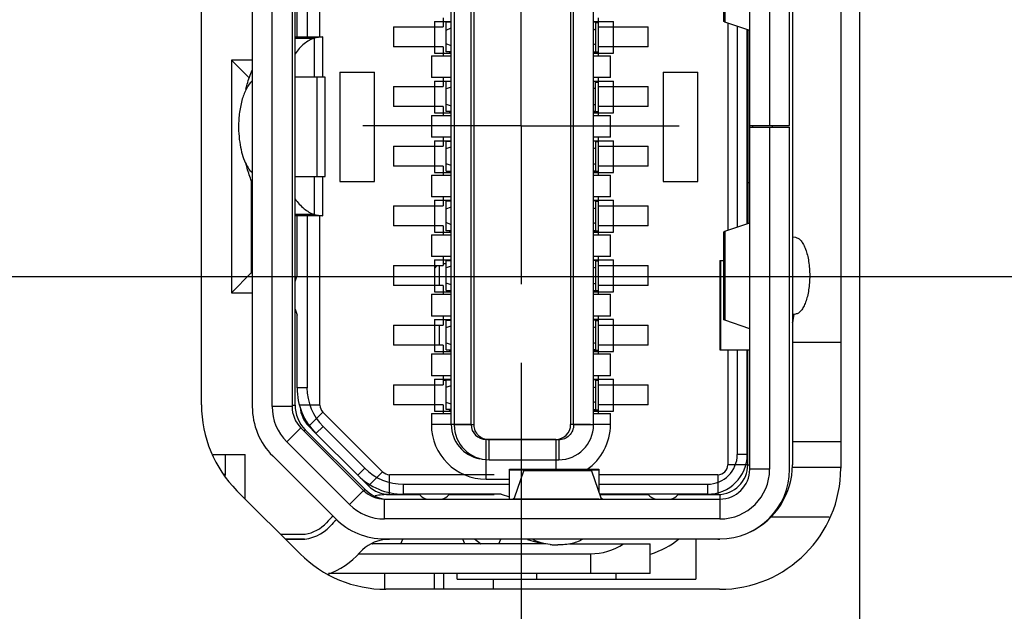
# Model space of a CAD drawing. Header units: inches. Extents: x 0 to 34, y 0 to 22.
# Tile 8 of 36: x 11.245 to 12.024, y 8.731 to 9.2. Entities that reach past the tile are written whole.
import ezdxf

# ---------------------------------------------------------------- set-up
doc = ezdxf.new("R2010")
doc.units = ezdxf.units.IN
doc.header["$LTSCALE"] = 1.87
doc.header["$MEASUREMENT"] = 0
doc.linetypes.add('CENTER', pattern=[0.6, 0.375, -0.075, 0.075, -0.075])
doc.layers.get('0').update_dxf_attribs({"linetype": 'CONTINUOUS'})
doc.layers.add('02___PRT_ALL_AXES', color=7, linetype='CONTINUOUS')
doc.layers.add('DIMENSIONS', color=7, linetype='CONTINUOUS')
doc.styles.get("Standard").update_dxf_attribs({"font": 'txt', "width": 0.8})
doc.dimstyles.new('DIMSTYLE_1', dxfattribs={"dimtxt": 0.125, "dimasz": 0.18, "dimexe": 0.125, "dimexo": 0.0625, "dimgap": 0.03125, "dimtad": 0, "dimtih": 1, "dimtoh": 1, "dimlfac": 0.5, "dimzin": 4, "dimdsep": 46, "dimtxsty": 'STANDARD', "dimblk": '_FILLED', "dimblk1": '_FILLED', "dimblk2": '_FILLED', "dimcen": 0.09, "dimazin": 1, "dimtp": 0.001, "dimtm": 0.001, "dimtfac": 1, "dimtofl": 0, "dimtmove": 0, "dimatfit": 3, "dimldrblk": '_FILLED', "dimfxl": 1, "dimtolj": 1, "dimtzin": 4, "dimarcsym": 0})

# ---------------------------------------------------------------- blocks, each defined once
blk = doc.blocks.new('*D2')
at = {"layer": 'DIMENSIONS', "color": 2, "linetype": 'CONTINUOUS'}
blk.add_line((11.64158, 8.92809), (11.64158, 7.3852), dxfattribs=at)
at = {"layer": 'DIMENSIONS', "color": 2, "linetype": 'CONTINUOUS', "insert": (11.57908, 7.3227), "char_height": 0.125, "width": 1.125, "attachment_point": 3, "rotation": 90, "line_spacing_factor": 0.9}
blk.add_mtext('1.59{\\ftxt.shx;\\W1.000000;\\H0.125000; }[40.4]', dxfattribs=at)
blk = doc.blocks.new('_FILLED')
at = {"color": 0, "linetype": 'BYBLOCK'}
blk.add_solid([(0, 0), (-1, 0.1736), (-1, -0.1736)], dxfattribs=at)
blk = doc.blocks.new('*D3')
at = {"layer": 'DIMENSIONS', "color": 2, "linetype": 'CONTINUOUS'}
blk.add_line((11.9096, 9.82163), (11.9096, 7.3852), dxfattribs=at)
at = {"layer": 'DIMENSIONS', "color": 2, "linetype": 'CONTINUOUS', "insert": (11.8471, 7.3227), "char_height": 0.125, "width": 1.125, "attachment_point": 3, "rotation": 90, "line_spacing_factor": 0.9}
blk.add_mtext('1.73{\\ftxt.shx;\\W1.000000;\\H0.125000; }[43.8]', dxfattribs=at)
blk = doc.blocks.new('*D4')
at = {"layer": 'DIMENSIONS', "color": 2, "linetype": 'CONTINUOUS'}
blk.add_line((13.38543, 9.12348), (13.38543, 7.3852), dxfattribs=at)
at = {"layer": 'DIMENSIONS', "color": 2, "linetype": 'CONTINUOUS', "insert": (13.32293, 7.3227), "char_height": 0.125, "width": 1.125, "attachment_point": 3, "rotation": 90, "line_spacing_factor": 0.9}
blk.add_mtext('2.46{\\ftxt.shx;\\W1.000000;\\H0.125000; }[62.6]', dxfattribs=at)
blk = doc.blocks.new('*D5')
at = {"layer": 'DIMENSIONS', "color": 2, "linetype": 'CONTINUOUS'}
blk.add_line((13.21543, 9.94168), (13.21543, 7.3852), dxfattribs=at)
at = {"layer": 'DIMENSIONS', "color": 2, "linetype": 'CONTINUOUS', "insert": (13.15293, 7.3227), "char_height": 0.125, "width": 1.125, "attachment_point": 3, "rotation": 90, "line_spacing_factor": 0.9}
blk.add_mtext('2.38{\\ftxt.shx;\\W1.000000;\\H0.125000; }[60.4]', dxfattribs=at)
blk = doc.blocks.new('*D6')
at = {"layer": 'DIMENSIONS', "color": 2, "linetype": 'CONTINUOUS'}
for p, q in [((15.26898, 10.45609), (15.26898, 9.48219)), ((15.26898, 9.48219), (15.47637, 9.36796)), ((15.47637, 9.36796), (15.47637, 7.3852))]:
    blk.add_line(p, q, dxfattribs=at)
at = {"layer": 'DIMENSIONS', "color": 2, "linetype": 'CONTINUOUS', "insert": (15.41387, 7.3227), "char_height": 0.125, "width": 1.125, "attachment_point": 3, "rotation": 90, "line_spacing_factor": 0.9}
blk.add_mtext('3.41{\\ftxt.shx;\\W1.000000;\\H0.125000; }[86.5]', dxfattribs=at)
blk = doc.blocks.new('*D11')
at = {"layer": 'DIMENSIONS', "color": 2, "linetype": 'CONTINUOUS'}
blk.add_line((17.80824, 10.02628), (17.80824, 7.3852), dxfattribs=at)
at = {"layer": 'DIMENSIONS', "color": 2, "linetype": 'CONTINUOUS', "insert": (17.74574, 7.3227), "char_height": 0.125, "width": 1.225, "attachment_point": 3, "rotation": 90, "line_spacing_factor": 0.9}
blk.add_mtext('4.68{\\ftxt.shx;\\W1.000000;\\H0.125000; }[118.7]', dxfattribs=at)
blk = doc.blocks.new('*D12')
at = {"layer": 'DIMENSIONS', "color": 2, "linetype": 'CONTINUOUS'}
blk.add_line((20.97427, 10.48829), (20.97427, 7.3852), dxfattribs=at)
at = {"layer": 'DIMENSIONS', "color": 2, "linetype": 'CONTINUOUS', "insert": (20.91177, 7.3227), "char_height": 0.125, "width": 1.025, "attachment_point": 3, "rotation": 90, "line_spacing_factor": 0.9}
blk.add_mtext('6.26{\\ftxt.shx;\\W1.000000;\\H0.125000; }[159]', dxfattribs=at)
blk = doc.blocks.new('*D16')
at = {"layer": 'DIMENSIONS', "color": 2, "linetype": 'CONTINUOUS'}
blk.add_line((10.51357, 9.11579), (7.64668, 9.11579), dxfattribs=at)
at = {"layer": 'DIMENSIONS', "color": 2, "linetype": 'CONTINUOUS', "insert": (7.58418, 9.17829), "char_height": 0.125, "width": 1.325, "attachment_point": 3, "line_spacing_factor": 0.9}
blk.add_mtext('2X .52{\\ftxt.shx;\\W1.000000;\\H0.125000; }[13.2]', dxfattribs=at)
blk = doc.blocks.new('*D17')
at = {"layer": 'DIMENSIONS', "color": 2, "linetype": 'CONTINUOUS'}
blk.add_line((13.19773, 9.31118), (7.64668, 9.31118), dxfattribs=at)
at = {"layer": 'DIMENSIONS', "color": 2, "linetype": 'CONTINUOUS', "insert": (7.58418, 9.37368), "char_height": 0.125, "width": 1.025, "attachment_point": 3, "line_spacing_factor": 0.9}
blk.add_mtext('.62{\\ftxt.shx;\\W1.000000;\\H0.125000; }[15.7]', dxfattribs=at)
blk = doc.blocks.new('*D18')
at = {"layer": 'DIMENSIONS', "color": 2, "linetype": 'CONTINUOUS'}
blk.add_line((10.5108, 10.00918), (7.64668, 10.00918), dxfattribs=at)
at = {"layer": 'DIMENSIONS', "color": 2, "linetype": 'CONTINUOUS', "insert": (7.58418, 10.07168), "char_height": 0.125, "width": 1.325, "attachment_point": 3, "line_spacing_factor": 0.9}
blk.add_mtext('2X .97{\\ftxt.shx;\\W1.000000;\\H0.125000; }[24.6]', dxfattribs=at)
blk = doc.blocks.new('*D19')
at = {"layer": 'DIMENSIONS', "color": 2, "linetype": 'CONTINUOUS'}
blk.add_line((12.71593, 10.44118), (7.64668, 10.44118), dxfattribs=at)
at = {"layer": 'DIMENSIONS', "color": 2, "linetype": 'CONTINUOUS', "insert": (7.58418, 10.50368), "char_height": 0.125, "width": 1.125, "attachment_point": 3, "line_spacing_factor": 0.9}
blk.add_mtext('1.18{\\ftxt.shx;\\W1.000000;\\H0.125000; }[30.1]', dxfattribs=at)
blk = doc.blocks.new('*D20')
at = {"layer": 'DIMENSIONS', "color": 2, "linetype": 'CONTINUOUS'}
blk.add_line((15.08128, 10.64379), (7.64668, 10.64379), dxfattribs=at)
at = {"layer": 'DIMENSIONS', "color": 2, "linetype": 'CONTINUOUS', "insert": (7.58418, 10.70629), "char_height": 0.125, "width": 1.125, "attachment_point": 3, "line_spacing_factor": 0.9}
blk.add_mtext('1.29{\\ftxt.shx;\\W1.000000;\\H0.125000; }[32.7]', dxfattribs=at)
blk = doc.blocks.new('*D21')
at = {"layer": 'DIMENSIONS', "color": 2, "linetype": 'CONTINUOUS'}
blk.add_line((12.99266, 11.26799), (7.64668, 11.26799), dxfattribs=at)
at = {"layer": 'DIMENSIONS', "color": 2, "linetype": 'CONTINUOUS', "insert": (7.58418, 11.33049), "char_height": 0.125, "width": 1.125, "attachment_point": 3, "line_spacing_factor": 0.9}
blk.add_mtext('1.60{\\ftxt.shx;\\W1.000000;\\H0.125000; }[40.6]', dxfattribs=at)
blk = doc.blocks.new('*D22')
at = {"layer": 'DIMENSIONS', "color": 2, "linetype": 'CONTINUOUS'}
blk.add_line((10.73387, 11.62118), (7.64668, 11.62118), dxfattribs=at)
at = {"layer": 'DIMENSIONS', "color": 2, "linetype": 'CONTINUOUS', "insert": (7.58418, 11.68368), "char_height": 0.125, "width": 1.425, "attachment_point": 3, "line_spacing_factor": 0.9}
blk.add_mtext('2X 1.77{\\ftxt.shx;\\W1.000000;\\H0.125000; }[45.1]', dxfattribs=at)
blk = doc.blocks.new('*D23')
at = {"layer": 'DIMENSIONS', "color": 2, "linetype": 'CONTINUOUS'}
blk.add_line((13.24088, 12.61118), (7.64668, 12.61118), dxfattribs=at)
at = {"layer": 'DIMENSIONS', "color": 2, "linetype": 'CONTINUOUS', "insert": (7.58418, 12.67368), "char_height": 0.125, "width": 1.125, "attachment_point": 3, "line_spacing_factor": 0.9}
blk.add_mtext('2.27{\\ftxt.shx;\\W1.000000;\\H0.125000; }[57.6]', dxfattribs=at)
blk = doc.blocks.new('*D24')
at = {"layer": 'DIMENSIONS', "color": 2, "linetype": 'CONTINUOUS'}
blk.add_line((13.24088, 13.71118), (7.64668, 13.71118), dxfattribs=at)
at = {"layer": 'DIMENSIONS', "color": 2, "linetype": 'CONTINUOUS', "insert": (7.58418, 13.77368), "char_height": 0.125, "width": 1.125, "attachment_point": 3, "line_spacing_factor": 0.9}
blk.add_mtext('2.82{\\ftxt.shx;\\W1.000000;\\H0.125000; }[71.6]', dxfattribs=at)
blk = doc.blocks.new('*D25')
at = {"layer": 'DIMENSIONS', "color": 2, "linetype": 'CONTINUOUS'}
for p, q in [((14.41145, 13.44479), (14.22106, 13.27426)), ((15.05565, 13.44479), (14.41145, 13.44479)), ((14.22106, 13.27426), (7.64668, 13.27426))]:
    blk.add_line(p, q, dxfattribs=at)
at = {"layer": 'DIMENSIONS', "color": 2, "linetype": 'CONTINUOUS', "insert": (7.58418, 13.33676), "char_height": 0.125, "width": 1.125, "attachment_point": 3, "line_spacing_factor": 0.9}
blk.add_mtext('2.69{\\ftxt.shx;\\W1.000000;\\H0.125000; }[68.2]', dxfattribs=at)
blk = doc.blocks.new('*D26')
at = {"layer": 'DIMENSIONS', "color": 2, "linetype": 'CONTINUOUS'}
for p, q in [((7.78802, 12.8649), (7.64668, 12.8649)), ((7.90012, 12.73118), (7.78802, 12.8649)), ((11.4974, 12.73118), (7.90012, 12.73118))]:
    blk.add_line(p, q, dxfattribs=at)
at = {"layer": 'DIMENSIONS', "color": 2, "linetype": 'CONTINUOUS', "insert": (7.58418, 12.9274), "char_height": 0.125, "width": 1.125, "attachment_point": 3, "line_spacing_factor": 0.9}
blk.add_mtext('2.33{\\ftxt.shx;\\W1.000000;\\H0.125000; }[59.2]', dxfattribs=at)
blk = doc.blocks.new('*D27')
at = {"layer": 'DIMENSIONS', "color": 2, "linetype": 'CONTINUOUS'}
blk.add_line((11.4719, 13.46318), (7.64668, 13.46318), dxfattribs=at)
at = {"layer": 'DIMENSIONS', "color": 2, "linetype": 'CONTINUOUS', "insert": (7.58418, 13.52568), "char_height": 0.125, "width": 1.125, "attachment_point": 3, "line_spacing_factor": 0.9}
blk.add_mtext('2.70{\\ftxt.shx;\\W1.000000;\\H0.125000; }[68.5]', dxfattribs=at)
blk = doc.blocks.new('*D28')
at = {"layer": 'DIMENSIONS', "color": 2, "linetype": 'CONTINUOUS'}
for p, q in [((7.96797, 8.99618), (7.86136, 8.88891)), ((15.00406, 8.99618), (7.96797, 8.99618)), ((7.86136, 8.88891), (7.64668, 8.88891))]:
    blk.add_line(p, q, dxfattribs=at)
at = {"layer": 'DIMENSIONS', "color": 2, "linetype": 'CONTINUOUS', "insert": (7.58418, 8.95141), "char_height": 0.125, "width": 1.025, "attachment_point": 3, "line_spacing_factor": 0.9}
blk.add_mtext('.46{\\ftxt.shx;\\W1.000000;\\H0.125000; }[11.7]', dxfattribs=at)
blk = doc.blocks.new('*D29')
at = {"layer": 'DIMENSIONS', "color": 2, "linetype": 'CONTINUOUS'}
blk.add_line((11.65694, 14.18918), (7.64668, 14.18918), dxfattribs=at)
at = {"layer": 'DIMENSIONS', "color": 2, "linetype": 'CONTINUOUS', "insert": (7.58418, 14.25168), "char_height": 0.125, "width": 1.125, "attachment_point": 3, "line_spacing_factor": 0.9}
blk.add_mtext('3.06{\\ftxt.shx;\\W1.000000;\\H0.125000; }[77.7]', dxfattribs=at)
blk = doc.blocks.new('*D30')
at = {"layer": 'DIMENSIONS', "color": 2, "linetype": 'CONTINUOUS'}
blk.add_line((14.84088, 12.09779), (7.64668, 12.09779), dxfattribs=at)
at = {"layer": 'DIMENSIONS', "color": 2, "linetype": 'CONTINUOUS', "insert": (7.58418, 12.16029), "char_height": 0.125, "width": 1.125, "attachment_point": 3, "line_spacing_factor": 0.9}
blk.add_mtext('2.01{\\ftxt.shx;\\W1.000000;\\H0.125000; }[51.1]', dxfattribs=at)
blk = doc.blocks.new('*D31')
at = {"layer": 'DIMENSIONS', "color": 2, "linetype": 'CONTINUOUS'}
blk.add_line((19.91824, 10.02628), (19.91824, 7.3852), dxfattribs=at)
at = {"layer": 'DIMENSIONS', "color": 2, "linetype": 'CONTINUOUS', "insert": (19.85574, 7.3227), "char_height": 0.125, "width": 1.225, "attachment_point": 3, "rotation": 90, "line_spacing_factor": 0.9}
blk.add_mtext('5.73{\\ftxt.shx;\\W1.000000;\\H0.125000; }[145.5]', dxfattribs=at)
blk = doc.blocks.new('*D32')
at = {"layer": 'DIMENSIONS', "color": 2, "linetype": 'CONTINUOUS'}
blk.add_line((22.02824, 10.02628), (22.02824, 7.3852), dxfattribs=at)
at = {"layer": 'DIMENSIONS', "color": 2, "linetype": 'CONTINUOUS', "insert": (21.96574, 7.3227), "char_height": 0.125, "width": 1.225, "attachment_point": 3, "rotation": 90, "line_spacing_factor": 0.9}
blk.add_mtext('6.79{\\ftxt.shx;\\W1.000000;\\H0.125000; }[172.3]', dxfattribs=at)
blk = doc.blocks.new('*D33')
at = {"layer": 'DIMENSIONS', "color": 2, "linetype": 'CONTINUOUS'}
blk.add_line((24.13824, 10.02628), (24.13824, 7.3852), dxfattribs=at)
at = {"layer": 'DIMENSIONS', "color": 2, "linetype": 'CONTINUOUS', "insert": (24.07574, 7.3227), "char_height": 0.125, "width": 1.225, "attachment_point": 3, "rotation": 90, "line_spacing_factor": 0.9}
blk.add_mtext('7.84{\\ftxt.shx;\\W1.000000;\\H0.125000; }[199.1]', dxfattribs=at)
blk = doc.blocks.new('*D34')
at = {"layer": 'DIMENSIONS', "color": 2, "linetype": 'CONTINUOUS'}
blk.add_line((15.02858, 11.91009), (15.02858, 7.3852), dxfattribs=at)
at = {"layer": 'DIMENSIONS', "color": 2, "linetype": 'CONTINUOUS', "insert": (14.96608, 7.3227), "char_height": 0.125, "width": 1.125, "attachment_point": 3, "rotation": 90, "line_spacing_factor": 0.9}
blk.add_mtext('3.29{\\ftxt.shx;\\W1.000000;\\H0.125000; }[83.4]', dxfattribs=at)
blk = doc.blocks.new('*D35')
at = {"layer": 'DIMENSIONS', "color": 2, "linetype": 'CONTINUOUS'}
blk.add_line((15.21431, 8.80848), (15.21431, 7.3852), dxfattribs=at)
at = {"layer": 'DIMENSIONS', "color": 2, "linetype": 'CONTINUOUS', "insert": (15.15181, 7.3227), "char_height": 0.125, "width": 1.125, "attachment_point": 3, "rotation": 90, "line_spacing_factor": 0.9}
blk.add_mtext('3.38{\\ftxt.shx;\\W1.000000;\\H0.125000; }[85.8]', dxfattribs=at)
blk = doc.blocks.new('*D41')
at = {"layer": 'DIMENSIONS', "color": 2, "linetype": 'CONTINUOUS'}
blk.add_line((14.74813, 9.56711), (14.74813, 7.3852), dxfattribs=at)
at = {"layer": 'DIMENSIONS', "color": 2, "linetype": 'CONTINUOUS', "insert": (14.68563, 7.3227), "char_height": 0.125, "width": 1.125, "attachment_point": 3, "rotation": 90, "line_spacing_factor": 0.9}
blk.add_mtext('3.14{\\ftxt.shx;\\W1.000000;\\H0.125000; }[79.9]', dxfattribs=at)
blk = doc.blocks.new('*D42')
at = {"layer": 'DIMENSIONS', "color": 2, "linetype": 'CONTINUOUS'}
blk.add_line((14.56043, 9.75481), (7.64668, 9.75481), dxfattribs=at)
at = {"layer": 'DIMENSIONS', "color": 2, "linetype": 'CONTINUOUS', "insert": (7.58418, 9.81731), "char_height": 0.125, "width": 1.025, "attachment_point": 3, "line_spacing_factor": 0.9}
blk.add_mtext('.84{\\ftxt.shx;\\W1.000000;\\H0.125000; }[21.4]', dxfattribs=at)
blk = doc.blocks.new('*D43')
at = {"layer": 'DIMENSIONS', "color": 2, "linetype": 'CONTINUOUS'}
for p, q in [((7.90426, 11.50481), (7.78241, 11.44402)), ((14.47166, 11.50481), (7.90426, 11.50481)), ((7.78241, 11.44402), (7.64668, 11.44402))]:
    blk.add_line(p, q, dxfattribs=at)
at = {"layer": 'DIMENSIONS', "color": 2, "linetype": 'CONTINUOUS', "insert": (7.58418, 11.50652), "char_height": 0.125, "width": 1.125, "attachment_point": 3, "line_spacing_factor": 0.9}
blk.add_mtext('1.72{\\ftxt.shx;\\W1.000000;\\H0.125000; }[43.6]', dxfattribs=at)

msp = doc.modelspace()

# ---------------------------------------------------------------- linework, layer by layer
at = {"color": 7, "linetype": 'CONTINUOUS'}
for p, q in [((11.82259, 8.84385), (11.82259, 9.38716)), ((11.83834, 9.38716), (11.83834, 9.11629)), ((11.85409, 9.11629), (11.85409, 9.38716)), ((11.58637, 8.87929), (11.58637, 9.35173)), ((11.58873, 9.3514), (11.58873, 8.87896)), ((11.60212, 8.87929), (11.60212, 9.35173)), ((11.60448, 8.87896), (11.60448, 9.3514)), ((11.68086, 9.35173), (11.68086, 8.87929)), ((11.68322, 8.87896), (11.68322, 9.3514)), ((11.69897, 8.87896), (11.69897, 9.3514)), ((11.42889, 9.33756), (11.42889, 8.89346)), ((11.44464, 8.89346), (11.44464, 9.33756)), ((11.46039, 9.33756), (11.46039, 8.89346)), ((11.48243, 9.18637), (11.48243, 9.33565)), ((11.4722, 9.32265), (11.4722, 9.18637)), ((11.46432, 9.18637), (11.46432, 9.23362)), ((11.57298, 9.19864), (11.57298, 9.17344)), ((11.57298, 9.19864), (11.58637, 9.19864)), ((11.58007, 9.20133), (11.58007, 9.19425)), ((11.58243, 9.17456), (11.58243, 9.19818)), ((11.58243, 9.19818), (11.58637, 9.19818)), ((11.69897, 9.19864), (11.71472, 9.19864)), ((11.69897, 9.19818), (11.70054, 9.19818)), ((11.70054, 9.19818), (11.70054, 9.17456)), ((11.70054, 9.19785), (11.70291, 9.19785)), ((11.70291, 9.17141), (11.70291, 9.20133)), ((11.71472, 9.17344), (11.71472, 9.19864)), ((11.80527, 9.19732), (11.80527, 9.03314)), ((11.5407, 9.19425), (11.5407, 9.1785)), ((11.5407, 9.19425), (11.58007, 9.19425)), ((11.58243, 9.19177), (11.58637, 9.1934)), ((11.70054, 9.19177), (11.69897, 9.19243)), ((11.70291, 9.19425), (11.74228, 9.19425)), ((11.74228, 9.1785), (11.74228, 9.19425)), ((11.81275, 9.19478), (11.81275, 9.03565)), ((11.82062, 9.03828), (11.82062, 9.19209)), ((11.82102, 9.19196), (11.82102, 9.03842)), ((11.82141, 9.03855), (11.82141, 9.19183)), ((11.46275, 9.18637), (11.48464, 9.18637)), ((11.46275, 9.18533), (11.47796, 9.18533)), ((11.48464, 9.18637), (11.47796, 9.18533)), ((11.47796, 9.18533), (11.47796, 9.15455)), ((11.4848, 9.15455), (11.4848, 9.18637)), ((11.58637, 9.17934), (11.58243, 9.18097)), ((11.69897, 9.18032), (11.70054, 9.18097)), ((11.58007, 9.1785), (11.5407, 9.1785)), ((11.57298, 9.17344), (11.58637, 9.17344)), ((11.58007, 9.1785), (11.58007, 9.17141)), ((11.58637, 9.17456), (11.58243, 9.17456)), ((11.5848, 9.17423), (11.5848, 9.17456)), ((11.58637, 9.17423), (11.5848, 9.17423)), ((11.69897, 9.17456), (11.70054, 9.17456)), ((11.70291, 9.17423), (11.69897, 9.17423)), ((11.69897, 9.17344), (11.71472, 9.17344)), ((11.74228, 9.1785), (11.70291, 9.1785)), ((11.41235, 9.16793), (11.41235, 8.98368)), ((11.42661, 9.15368), (11.41235, 9.16793)), ((11.42889, 9.16793), (11.41235, 9.16793)), ((11.57062, 9.17141), (11.57062, 9.15409)), ((11.57062, 9.17141), (11.58637, 9.17141)), ((11.69897, 9.17141), (11.71235, 9.17141)), ((11.71235, 9.15409), (11.71235, 9.17141)), ((11.49818, 9.15848), (11.49818, 9.07187)), ((11.49818, 9.15848), (11.52574, 9.15848)), ((11.52574, 9.07187), (11.52574, 9.15848)), ((11.75409, 9.15848), (11.75409, 9.07187)), ((11.75409, 9.15848), (11.78165, 9.15848)), ((11.78165, 9.07187), (11.78165, 9.15848)), ((11.58637, 9.15409), (11.57062, 9.15409)), ((11.57298, 9.1514), (11.57298, 9.1262)), ((11.57298, 9.1514), (11.58637, 9.1514)), ((11.58007, 9.15409), (11.58007, 9.147)), ((11.58243, 9.12732), (11.58243, 9.15094)), ((11.58637, 9.15094), (11.58243, 9.15094)), ((11.71235, 9.15409), (11.69897, 9.15409)), ((11.69897, 9.1514), (11.71472, 9.1514)), ((11.70054, 9.15094), (11.69897, 9.15094)), ((11.70054, 9.12732), (11.70054, 9.15094)), ((11.70054, 9.15061), (11.70291, 9.15061)), ((11.70291, 9.12417), (11.70291, 9.15409)), ((11.71472, 9.1262), (11.71472, 9.1514)), ((11.5407, 9.147), (11.5407, 9.13126)), ((11.5407, 9.147), (11.58007, 9.147)), ((11.58637, 9.14652), (11.58243, 9.14525)), ((11.70054, 9.14525), (11.69897, 9.14576)), ((11.70291, 9.147), (11.74228, 9.147)), ((11.74228, 9.13126), (11.74228, 9.147)), ((11.58007, 9.13126), (11.5407, 9.13126)), ((11.57298, 9.1262), (11.58637, 9.1262)), ((11.58007, 9.13126), (11.58007, 9.12417)), ((11.58243, 9.133), (11.58637, 9.13174)), ((11.58637, 9.12732), (11.58243, 9.12732)), ((11.5848, 9.12699), (11.5848, 9.12732)), ((11.58637, 9.12699), (11.5848, 9.12699)), ((11.69897, 9.1325), (11.70054, 9.133)), ((11.70054, 9.12732), (11.69897, 9.12732)), ((11.70291, 9.12699), (11.69897, 9.12699)), ((11.69897, 9.1262), (11.71472, 9.1262)), ((11.74228, 9.13126), (11.70291, 9.13126)), ((11.57062, 9.12417), (11.57062, 9.10685)), ((11.57062, 9.12417), (11.58637, 9.12417)), ((11.69897, 9.12417), (11.71235, 9.12417)), ((11.71235, 9.10685), (11.71235, 9.12417)), ((11.82259, 9.11629), (11.85409, 9.11629)), ((11.82259, 9.11472), (11.85409, 9.11472)), ((11.83834, 9.11472), (11.83834, 8.84385)), ((11.85409, 8.84385), (11.85409, 9.11472)), ((11.58637, 9.10685), (11.57062, 9.10685)), ((11.57298, 9.10415), (11.57298, 9.07896)), ((11.57298, 9.10415), (11.58637, 9.10415)), ((11.58007, 9.10685), (11.58007, 9.09976)), ((11.58243, 9.08007), (11.58243, 9.1037)), ((11.58243, 9.1037), (11.58637, 9.1037)), ((11.71235, 9.10685), (11.69897, 9.10685)), ((11.69897, 9.10415), (11.71472, 9.10415)), ((11.70054, 9.1037), (11.69897, 9.1037)), ((11.70054, 9.1037), (11.70054, 9.08007)), ((11.70054, 9.10337), (11.70291, 9.10337)), ((11.70291, 9.07692), (11.70291, 9.10685)), ((11.71472, 9.07896), (11.71472, 9.10415)), ((11.5407, 9.09976), (11.5407, 9.08401)), ((11.5407, 9.09976), (11.58007, 9.09976)), ((11.58243, 9.09801), (11.58637, 9.09928)), ((11.69897, 9.09852), (11.70054, 9.09801)), ((11.70291, 9.09976), (11.74228, 9.09976)), ((11.74228, 9.08401), (11.74228, 9.09976)), ((11.58007, 9.08401), (11.5407, 9.08401)), ((11.57298, 9.07896), (11.58637, 9.07896)), ((11.58007, 9.08401), (11.58007, 9.07692)), ((11.58637, 9.08449), (11.58243, 9.08576)), ((11.58243, 9.08007), (11.58637, 9.08007)), ((11.5848, 9.07974), (11.5848, 9.08007)), ((11.58637, 9.07974), (11.5848, 9.07974)), ((11.70054, 9.08576), (11.69897, 9.08525)), ((11.70054, 9.08007), (11.69897, 9.08007)), ((11.70291, 9.07974), (11.69897, 9.07974)), ((11.69897, 9.07896), (11.71472, 9.07896)), ((11.74228, 9.08401), (11.70291, 9.08401)), ((11.4281, 9.07309), (11.4281, 8.99943)), ((11.47796, 9.07581), (11.47796, 9.04569)), ((11.4848, 9.04464), (11.4848, 9.07581)), ((11.49818, 9.07187), (11.52574, 9.07187)), ((11.57062, 9.07692), (11.57062, 9.0596)), ((11.57062, 9.07692), (11.58637, 9.07692)), ((11.69897, 9.07692), (11.71235, 9.07692)), ((11.71235, 9.0596), (11.71235, 9.07692)), ((11.75409, 9.07187), (11.78165, 9.07187)), ((11.82259, 9.07063), (11.82141, 9.07063)), ((11.58637, 9.0596), (11.57062, 9.0596)), ((11.57298, 9.05691), (11.57298, 9.03171)), ((11.57298, 9.05691), (11.58637, 9.05691)), ((11.58007, 9.0596), (11.58007, 9.05251)), ((11.58243, 9.03283), (11.58243, 9.05645)), ((11.58243, 9.05645), (11.58637, 9.05645)), ((11.71235, 9.0596), (11.69897, 9.0596)), ((11.69897, 9.05691), (11.71472, 9.05691)), ((11.70054, 9.05645), (11.69897, 9.05645)), ((11.70054, 9.05645), (11.70054, 9.03283)), ((11.70054, 9.05612), (11.70291, 9.05612)), ((11.70291, 9.02968), (11.70291, 9.0596)), ((11.71472, 9.03171), (11.71472, 9.05691)), ((11.4281, 9.05015), (11.42889, 9.05094)), ((11.5407, 9.05251), (11.5407, 9.03677)), ((11.5407, 9.05251), (11.58007, 9.05251)), ((11.58243, 9.05004), (11.58637, 9.05167)), ((11.70054, 9.05004), (11.69897, 9.05069)), ((11.70291, 9.05251), (11.74228, 9.05251)), ((11.74228, 9.03677), (11.74228, 9.05251)), ((11.42889, 9.04307), (11.4281, 9.04307)), ((11.47796, 9.04569), (11.46275, 9.04569)), ((11.48464, 9.04464), (11.46275, 9.04464)), ((11.46432, 8.9974), (11.46432, 9.04464)), ((11.4722, 9.04464), (11.4722, 8.90836)), ((11.47796, 9.04569), (11.48464, 9.04464)), ((11.48243, 8.8947), (11.48243, 9.04464)), ((11.58007, 9.03677), (11.5407, 9.03677)), ((11.58007, 9.03677), (11.58007, 9.02968)), ((11.58637, 9.03761), (11.58243, 9.03924)), ((11.58637, 9.03283), (11.58243, 9.03283)), ((11.5848, 9.0325), (11.5848, 9.03283)), ((11.58637, 9.0325), (11.5848, 9.0325)), ((11.69897, 9.03859), (11.70054, 9.03924)), ((11.70054, 9.03283), (11.69897, 9.03283)), ((11.70291, 9.0325), (11.69897, 9.0325)), ((11.74228, 9.03677), (11.70291, 9.03677)), ((11.57062, 9.02968), (11.57062, 9.01236)), ((11.57062, 9.02968), (11.58637, 9.02968)), ((11.57298, 9.03171), (11.58637, 9.03171)), ((11.69897, 9.03171), (11.71472, 9.03171)), ((11.69897, 9.02968), (11.71235, 9.02968)), ((11.71235, 9.01236), (11.71235, 9.02968)), ((11.58637, 9.01236), (11.57062, 9.01236)), ((11.57298, 9.00966), (11.57298, 8.98447)), ((11.57298, 9.00966), (11.58637, 9.00966)), ((11.58007, 9.01236), (11.58007, 9.00527)), ((11.58243, 8.98559), (11.58243, 9.00921)), ((11.58243, 9.00921), (11.58637, 9.00921)), ((11.71235, 9.01236), (11.69897, 9.01236)), ((11.69897, 9.00966), (11.71472, 9.00966)), ((11.70054, 9.00921), (11.69897, 9.00921)), ((11.70054, 9.00921), (11.70054, 8.98559)), ((11.70054, 9.00888), (11.70291, 9.00888)), ((11.70291, 8.98244), (11.70291, 9.01236)), ((11.71472, 8.98447), (11.71472, 9.00966)), ((11.79894, 9.00921), (11.79894, 8.93834)), ((11.79894, 9.00921), (11.80205, 9.00921)), ((11.79948, 9.00921), (11.79948, 8.93834)), ((11.5407, 9.00527), (11.5407, 8.98952)), ((11.5407, 9.00527), (11.58007, 9.00527)), ((11.57298, 9.00297), (11.57528, 9.00527)), ((11.57692, 9.00527), (11.57692, 8.98952)), ((11.58007, 9.00691), (11.58243, 9.00691)), ((11.58637, 9.00479), (11.58243, 9.00352)), ((11.69897, 9.00403), (11.70054, 9.00352)), ((11.70291, 9.00527), (11.74228, 9.00527)), ((11.74228, 8.98952), (11.74228, 9.00527)), ((11.4281, 8.99943), (11.41235, 8.98368)), ((11.4281, 8.99943), (11.42889, 8.99943)), ((11.46275, 8.99267), (11.46432, 8.9974)), ((11.58007, 8.98952), (11.5407, 8.98952)), ((11.58007, 8.98952), (11.58007, 8.98244)), ((11.58637, 8.99), (11.58243, 8.99127)), ((11.58243, 8.98559), (11.58637, 8.98559)), ((11.5848, 8.98526), (11.5848, 8.98559)), ((11.58637, 8.98526), (11.5848, 8.98526)), ((11.69897, 8.99076), (11.70054, 8.99127)), ((11.69897, 8.98559), (11.70054, 8.98559)), ((11.70291, 8.98526), (11.69897, 8.98526)), ((11.74228, 8.98952), (11.70291, 8.98952)), ((11.41235, 8.98368), (11.42889, 8.98368)), ((11.57062, 8.98244), (11.57062, 8.96511)), ((11.57062, 8.98244), (11.58637, 8.98244)), ((11.57298, 8.98447), (11.58637, 8.98447)), ((11.69897, 8.98447), (11.71472, 8.98447)), ((11.69897, 8.98244), (11.71235, 8.98244)), ((11.71235, 8.96511), (11.71235, 8.98244)), ((11.46275, 8.97063), (11.46432, 8.9659)), ((11.46432, 8.90836), (11.46432, 8.9659)), ((11.58637, 8.96511), (11.57062, 8.96511)), ((11.57298, 8.96242), (11.57298, 8.93722)), ((11.57298, 8.96242), (11.58637, 8.96242)), ((11.58007, 8.96511), (11.58007, 8.95803)), ((11.58243, 8.93834), (11.58243, 8.96196)), ((11.58243, 8.96196), (11.58637, 8.96196)), ((11.71235, 8.96511), (11.69897, 8.96511)), ((11.71472, 8.96242), (11.69897, 8.96242)), ((11.70054, 8.96196), (11.69897, 8.96196)), ((11.70054, 8.96196), (11.70054, 8.93834)), ((11.70291, 8.93519), (11.70291, 8.96511)), ((11.71472, 8.93722), (11.71472, 8.96242)), ((11.5407, 8.95803), (11.5407, 8.94228)), ((11.5407, 8.95803), (11.58007, 8.95803)), ((11.57692, 8.95803), (11.57692, 8.94228)), ((11.58243, 8.95628), (11.58637, 8.95755)), ((11.69897, 8.95678), (11.70054, 8.95628)), ((11.70054, 8.96163), (11.70291, 8.96163)), ((11.70291, 8.95803), (11.74228, 8.95803)), ((11.74228, 8.94228), (11.74228, 8.95803)), ((11.58007, 8.94228), (11.5407, 8.94228)), ((11.58007, 8.94228), (11.58007, 8.93519)), ((11.58243, 8.94403), (11.58637, 8.94276)), ((11.58243, 8.93834), (11.58637, 8.93834)), ((11.5848, 8.93801), (11.5848, 8.93834)), ((11.70054, 8.94403), (11.69897, 8.94352)), ((11.70054, 8.93834), (11.69897, 8.93834)), ((11.74228, 8.94228), (11.70291, 8.94228)), ((11.79894, 8.93834), (11.82255, 8.93834)), ((11.80527, 8.93834), (11.80527, 8.84746)), ((11.81275, 8.93834), (11.81275, 8.85566)), ((11.82062, 8.85566), (11.82062, 8.93834)), ((11.82102, 8.84746), (11.82102, 8.93834)), ((11.89467, 8.94433), (11.85645, 8.94433)), ((11.57062, 8.93519), (11.57062, 8.91787)), ((11.57062, 8.93519), (11.58637, 8.93519)), ((11.57298, 8.93722), (11.58637, 8.93722)), ((11.58637, 8.93801), (11.5848, 8.93801)), ((11.70291, 8.93801), (11.69897, 8.93801)), ((11.69897, 8.93722), (11.71472, 8.93722)), ((11.69897, 8.93519), (11.71235, 8.93519)), ((11.71235, 8.91787), (11.71235, 8.93519)), ((11.58637, 8.91787), (11.57062, 8.91787)), ((11.57298, 8.91518), (11.57298, 8.88998)), ((11.57298, 8.91518), (11.58637, 8.91518)), ((11.58007, 8.91787), (11.58007, 8.91078)), ((11.71235, 8.91787), (11.69897, 8.91787)), ((11.69897, 8.91518), (11.71472, 8.91518)), ((11.70291, 8.88795), (11.70291, 8.91787)), ((11.71472, 8.88998), (11.71472, 8.91518)), ((11.4722, 8.90836), (11.46432, 8.90836)), ((11.5407, 8.91078), (11.5407, 8.89503)), ((11.5407, 8.91078), (11.58007, 8.91078)), ((11.58086, 8.91439), (11.58243, 8.91439)), ((11.58243, 8.8911), (11.58243, 8.91472)), ((11.58243, 8.91472), (11.58637, 8.91472)), ((11.58243, 8.90903), (11.58637, 8.9103)), ((11.70054, 8.91472), (11.69897, 8.91472)), ((11.70054, 8.90831), (11.69897, 8.90896)), ((11.70054, 8.91472), (11.70054, 8.8911)), ((11.70054, 8.91439), (11.70291, 8.91439)), ((11.70291, 8.91078), (11.74228, 8.91078)), ((11.74228, 8.89503), (11.74228, 8.91078)), ((11.46039, 8.89346), (11.44464, 8.89346)), ((11.48243, 8.8947), (11.46669, 8.8947)), ((11.58007, 8.89503), (11.5407, 8.89503)), ((11.58007, 8.89503), (11.58007, 8.88795)), ((11.58637, 8.89552), (11.58243, 8.89678)), ((11.69897, 8.89686), (11.70054, 8.89751)), ((11.74228, 8.89503), (11.70291, 8.89503)), ((11.48474, 8.88914), (11.4736, 8.878)), ((11.53198, 8.84189), (11.48474, 8.88914)), ((11.57062, 8.88795), (11.57062, 8.87929)), ((11.57062, 8.88795), (11.58637, 8.88795)), ((11.57298, 8.88998), (11.58637, 8.88998)), ((11.58637, 8.8911), (11.58243, 8.8911)), ((11.5848, 8.8911), (11.5848, 8.89077)), ((11.58637, 8.89077), (11.5848, 8.89077)), ((11.69897, 8.8911), (11.70054, 8.8911)), ((11.70291, 8.89077), (11.69897, 8.89077)), ((11.69897, 8.88998), (11.71472, 8.88998)), ((11.69897, 8.88795), (11.71235, 8.88795)), ((11.71235, 8.87929), (11.71235, 8.88795)), ((11.45617, 8.86562), (11.46731, 8.87675)), ((11.46731, 8.87675), (11.51691, 8.82715)), ((11.4736, 8.878), (11.47876, 8.87284)), ((11.47931, 8.87217), (11.48488, 8.87774)), ((11.48488, 8.87774), (11.51789, 8.84473)), ((11.5859, 8.87929), (11.57062, 8.87929)), ((11.60212, 8.87929), (11.58637, 8.87929)), ((11.60448, 8.87896), (11.58873, 8.87896)), ((11.69661, 8.87929), (11.68086, 8.87929)), ((11.69897, 8.87896), (11.68322, 8.87896)), ((11.71235, 8.87929), (11.69897, 8.87929)), ((11.51232, 8.83916), (11.47931, 8.87217)), ((11.50577, 8.81601), (11.45617, 8.86562)), ((11.61393, 8.85173), (11.61393, 8.86748)), ((11.66905, 8.86748), (11.61393, 8.86748)), ((11.61629, 8.8514), (11.61629, 8.86714)), ((11.67141, 8.86714), (11.61629, 8.86714)), ((11.66905, 8.86748), (11.66905, 8.85173)), ((11.67141, 8.86714), (11.67141, 8.8514)), ((11.89467, 8.8656), (11.85645, 8.8656)), ((11.3979, 8.85556), (11.42338, 8.85556)), ((11.40763, 8.83884), (11.40763, 8.85556)), ((11.42338, 8.82032), (11.42338, 8.85556)), ((11.44503, 8.85448), (11.49464, 8.80488)), ((11.82062, 8.85566), (11.81275, 8.85566)), ((11.61393, 8.83598), (11.61393, 8.85126)), ((11.61629, 8.8514), (11.67141, 8.8514)), ((11.66905, 8.85126), (11.66905, 8.8439)), ((11.82102, 8.84746), (11.80527, 8.84746)), ((11.85645, 8.84561), (11.89467, 8.84561)), ((11.40763, 8.83992), (11.40681, 8.83992)), ((11.51789, 8.84473), (11.51232, 8.83916)), ((11.513, 8.8386), (11.52085, 8.83076)), ((11.52085, 8.83076), (11.53198, 8.84189)), ((11.53755, 8.82384), (11.53755, 8.83959)), ((11.62023, 8.83959), (11.53755, 8.83959)), ((11.63243, 8.82028), (11.63243, 8.8439)), ((11.63243, 8.8439), (11.7033, 8.8439)), ((11.63243, 8.84335), (11.64381, 8.84335)), ((11.69743, 8.84335), (11.7033, 8.84335)), ((11.7033, 8.8439), (11.7033, 8.82555)), ((11.79739, 8.83959), (11.7033, 8.83959)), ((11.79739, 8.83959), (11.79739, 8.82384)), ((11.83834, 8.84385), (11.82259, 8.84385)), ((11.54852, 8.82417), (11.54852, 8.83204)), ((11.54852, 8.83204), (11.63243, 8.83204)), ((11.61393, 8.83598), (11.63243, 8.83598)), ((11.7033, 8.83204), (11.78913, 8.83204)), ((11.78913, 8.83204), (11.78913, 8.82417)), ((11.51691, 8.82715), (11.50577, 8.81601)), ((11.53755, 8.82384), (11.56117, 8.82384)), ((11.62574, 8.82417), (11.54852, 8.82417)), ((11.5848, 8.82384), (11.62023, 8.82384)), ((11.62023, 8.82417), (11.62023, 8.82384)), ((11.62574, 8.82417), (11.63243, 8.82194)), ((11.78913, 8.82417), (11.70377, 8.82417)), ((11.70389, 8.82384), (11.74227, 8.82384)), ((11.7659, 8.82384), (11.79739, 8.82384)), ((11.79897, 8.82384), (11.79897, 8.80448)), ((11.53361, 8.80448), (11.53361, 8.82023)), ((11.53361, 8.82023), (11.79897, 8.82023)), ((11.83882, 8.80625), (11.88545, 8.80625)), ((11.79897, 8.80448), (11.53361, 8.80448)), ((11.45113, 8.79256), (11.47062, 8.79256)), ((11.45496, 8.78874), (11.47017, 8.78874)), ((11.66134, 8.7848), (11.52351, 8.7848)), ((11.53361, 8.78874), (11.79897, 8.78874)), ((11.54655, 8.7848), (11.54804, 8.7884)), ((11.59706, 8.7848), (11.59556, 8.7884)), ((11.62411, 8.7848), (11.6256, 8.7884)), ((11.67991, 8.7848), (11.74385, 8.7848)), ((11.74385, 8.76118), (11.74385, 8.7848)), ((11.51299, 8.77692), (11.69661, 8.77692)), ((11.69661, 8.77692), (11.69661, 8.76118)), ((11.74385, 8.76118), (11.4891, 8.76118)), ((11.53382, 8.74879), (11.53382, 8.76118)), ((11.57319, 8.74879), (11.57319, 8.76118)), ((11.58015, 8.76118), (11.58015, 8.74879)), ((11.61952, 8.75691), (11.61952, 8.74879))]:
    msp.add_line(p, q, dxfattribs=at)
at = {"color": 6, "linetype": 'CONTINUOUS'}
for p, q in [((11.85645, 9.3829), (11.85645, 8.84746)), ((11.46275, 8.8947), (11.46275, 9.33565)), ((11.80205, 9.19852), (11.80205, 9.26805)), ((11.80301, 9.26848), (11.80301, 9.19809)), ((11.80301, 9.19809), (11.80205, 9.19852)), ((11.82259, 9.19142), (11.80301, 9.19809)), ((11.48654, 9.15455), (11.46363, 9.15455)), ((11.48017, 9.07581), (11.48017, 9.15455)), ((11.48654, 9.07581), (11.48654, 9.15455)), ((11.82495, 9.11472), (11.82495, 9.11629)), ((11.8407, 9.11472), (11.8407, 9.11629)), ((11.46363, 9.07581), (11.48654, 9.07581)), ((11.80205, 9.03196), (11.80301, 9.03238)), ((11.80205, 8.9623), (11.80205, 9.03197)), ((11.80241, 9.0317), (11.80205, 9.03196)), ((11.80301, 9.03238), (11.82259, 9.03894)), ((11.80301, 9.03238), (11.80301, 8.96187)), ((11.85645, 9.02796), (11.85885, 9.0276)), ((11.80301, 8.96187), (11.80205, 8.9623)), ((11.82259, 8.9552), (11.80301, 8.96187)), ((11.85886, 8.96674), (11.85645, 8.96638)), ((11.46039, 8.8947), (11.46275, 8.8947)), ((11.46984, 8.87422), (11.47083, 8.87521)), ((11.47083, 8.87521), (11.51806, 8.82798)), ((11.82102, 8.84746), (11.82259, 8.84746)), ((11.63645, 8.82118), (11.64381, 8.84267)), ((11.64381, 8.84267), (11.64424, 8.84362)), ((11.69743, 8.84267), (11.64381, 8.84267)), ((11.64424, 8.84362), (11.69701, 8.84362)), ((11.69674, 8.84327), (11.697, 8.84362)), ((11.697, 8.84362), (11.69743, 8.84267)), ((11.69743, 8.84267), (11.7048, 8.82118)), ((11.51806, 8.82798), (11.51707, 8.82699)), ((11.63525, 8.82038), (11.63645, 8.82118)), ((11.63525, 8.82038), (11.7033, 8.82038)), ((11.7048, 8.82118), (11.70598, 8.82038)), ((11.45529, 8.7884), (11.46714, 8.7884)), ((11.79739, 8.7884), (11.53755, 8.7884)), ((11.60951, 8.7849), (11.60478, 8.7884)), ((11.77994, 8.7884), (11.77994, 8.75691)), ((11.59093, 8.75691), (11.59093, 8.76118)), ((11.65395, 8.76118), (11.65395, 8.75691)), ((11.71695, 8.75691), (11.71695, 8.76118)), ((11.59094, 8.75691), (11.77994, 8.75691))]:
    msp.add_line(p, q, dxfattribs=at)
at = {"color": 3, "linetype": 'CONTINUOUS'}
for p, q in [((11.89467, 9.38679), (11.89467, 8.84479)), ((11.38867, 8.89479), (11.38867, 9.33679)), ((11.46679, 8.7769), (11.41679, 8.8269)), ((11.79867, 8.74879), (11.53467, 8.74879))]:
    msp.add_line(p, q, dxfattribs=at)
at = {"color": 6, "linetype": 'CONTINUOUS'}
for centre, radius, start, end in [((11.46363, 9.14698), 0.00757, 90.01788, 96.71127), ((11.46363, 9.08337), 0.00757, 263.28875, 269.98212), ((11.49031, 8.8947), 0.02756, 180, 225.02815), ((11.79739, 8.84746), 0.05906, 295.68396, 359.99565), ((11.53755, 8.84746), 0.02756, 224.96896, 261.76507), ((11.46712, 8.8199), 0.0315, 270.02571, 318.1897), ((11.53755, 8.75691), 0.06299, 131.77604, 138.1897), ((11.53755, 8.75691), 0.0315, 97.14683, 138.1897), ((11.53755, 8.84746), 0.05906, 266.13094, 270), ((11.6419, 8.83376), 0.05862, 236.45952, 236.81912), ((11.67049, 8.83969), 0.05573, 264.03264, 267.23873), ((11.67062, 8.84197), 0.05802, 267.21813, 270.00035), ((11.79739, 8.84746), 0.05906, 270, 271.58215), ((11.46712, 8.8199), 0.06299, 289.82236, 318.1897)]:
    msp.add_arc(centre, radius, start, end, dxfattribs=at)
at = {"color": 7, "linetype": 'CONTINUOUS'}
for centre, radius, start, end in [((11.79679, 8.97262), 0.06115, 347.84997, 351.28276), ((11.7922, 8.97335), 0.06581, 351.26363, 354.01355), ((11.5155, 8.90836), 0.05118, 180, 225), ((11.5155, 8.90836), 0.04331, 180, 225), ((11.58086, 8.93014), 0.01575, 267.05092, 270), ((11.48401, 8.89346), 0.05512, 180, 225), ((11.48401, 8.89346), 0.03937, 180, 225), ((11.48401, 8.89346), 0.02362, 180, 225), ((11.49031, 8.8947), 0.02362, 183.78437, 225), ((11.49031, 8.8947), 0.00787, 180.01984, 224.97836), ((11.61393, 8.87929), 0.04331, 180, 270), ((11.61393, 8.87929), 0.02756, 180, 259.82086), ((11.61629, 8.87896), 0.02756, 180, 270), ((11.61393, 8.87929), 0.01181, 180, 270), ((11.66905, 8.87929), 0.01181, 270, 360), ((11.67141, 8.87896), 0.02756, 270, 360), ((11.66905, 8.87929), 0.04331, 304.61493, 360), ((11.78913, 8.85566), 0.0315, 270, 360), ((11.78913, 8.85566), 0.02362, 270, 360), ((11.79739, 8.84746), 0.02362, 270, 360), ((11.79739, 8.84746), 0.00787, 270, 360), ((11.54852, 8.87535), 0.05118, 225, 270), ((11.54852, 8.87535), 0.04331, 225, 270), ((11.53755, 8.84746), 0.00787, 225.02146, 269.9785), ((11.79897, 8.84385), 0.05512, 270, 360), ((11.79897, 8.84385), 0.03937, 270, 360), ((11.79897, 8.84385), 0.02362, 270, 360), ((11.53755, 8.84746), 0.02362, 225, 269.99999), ((11.53361, 8.84385), 0.02362, 225, 270), ((11.53755, 8.75691), 0.06693, 90.35923, 99.89119), ((11.56984, 8.83141), 0.01151, 221.14356, 256.65647), ((11.57613, 8.83141), 0.01151, 283.40166, 318.85577), ((11.75094, 8.83141), 0.01151, 221.1448, 256.65644), ((11.75724, 8.83141), 0.01151, 283.40166, 318.85577), ((11.53361, 8.84385), 0.03937, 225, 270), ((11.53755, 8.75691), 0.06693, 131.79701, 138.18968), ((11.46712, 8.8199), 0.02756, 277.29247, 318.18968), ((11.53361, 8.84385), 0.05512, 225, 270), ((11.52408, 8.79267), 0.00787, 266.95624, 270)]:
    msp.add_arc(centre, radius, start, end, dxfattribs=at)
at = {"color": 3, "linetype": 'CONTINUOUS'}
for centre, start, end in [((11.48467, 8.89479), 180, 225), ((11.79867, 8.84479), 270, 360), ((11.53467, 8.84479), 225, 270)]:
    msp.add_arc(centre, 0.096, start, end, dxfattribs=at)
at = {"color": 7, "linetype": 'CONTINUOUS'}
msp.add_ellipse((11.69661, 8.82417), major_axis=(0, 0.04724), ratio=1, start_param=-3.141593, end_param=-2.555907, dxfattribs=at)
at = {"color": 6, "linetype": 'CONTINUOUS'}
msp.add_ellipse((11.71695, 8.81465), major_axis=(0.06299, 0), ratio=0.666667, start_param=-1.126997, end_param=-0.675132, dxfattribs=at)
at = {"color": 7, "linetype": 'CONTINUOUS'}
for points, knots in [([(11.47796, 9.18533), (11.47507, 9.18436), (11.46924, 9.18087), (11.46482, 9.17584), (11.46274, 9.17294)], [0, 0, 0, 0, 0.461545, 1, 1, 1, 1]), ([(11.42389, 9.14487), (11.42421, 9.14622), (11.42553, 9.15139), (11.42725, 9.15646), (11.42878, 9.16011)], [0, 0, 0, 0, 0.259577, 1, 1, 1, 1]), ([(11.42874, 9.07099), (11.42828, 9.07209), (11.42646, 9.07672), (11.42503, 9.08149), (11.42413, 9.08515)], [0, 0, 0, 0, 0.240647, 1, 1, 1, 1]), ([(11.46267, 9.05817), (11.46475, 9.05525), (11.46919, 9.05018), (11.47505, 9.04666), (11.47796, 9.04569)], [0, 0, 0, 0, 0.538663, 1, 1, 1, 1]), ([(11.61629, 8.86714), (11.61476, 8.86714), (11.61165, 8.86776), (11.60772, 8.87038), (11.60512, 8.87432), (11.60448, 8.87742), (11.60448, 8.87896)], [0, 0, 0, 0, 0.250068, 0.499986, 0.749947, 1, 1, 1, 1]), ([(11.68322, 8.87896), (11.68322, 8.87742), (11.6826, 8.87432), (11.67998, 8.87039), (11.67604, 8.86778), (11.67295, 8.86714), (11.67141, 8.86714)], [0, 0, 0, 0, 0.250068, 0.499986, 0.749947, 1, 1, 1, 1]), ([(11.64678, 8.78829), (11.6476, 8.78798), (11.6511, 8.7868), (11.65472, 8.786), (11.6575, 8.78558)], [0, 0, 0, 0, 0.238248, 1, 1, 1, 1])]:
    msp.add_open_spline(points, degree=3, knots=knots, dxfattribs=at)
at = {"color": 6, "linetype": 'CONTINUOUS'}
for points, knots in [([(11.42884, 9.15166), (11.42703, 9.15), (11.42385, 9.14533), (11.4206, 9.13678), (11.41853, 9.12644), (11.41806, 9.11902), (11.41806, 9.11518)], [0, 0, 0, 0, 0.18948, 0.427371, 0.703344, 1, 1, 1, 1]), ([(11.41806, 9.11518), (11.41806, 9.11414), (11.41813, 9.11004), (11.41848, 9.10595), (11.41892, 9.10291)], [0, 0, 0, 0, 0.252846, 1, 1, 1, 1]), ([(11.41892, 9.10291), (11.41929, 9.1003), (11.42026, 9.09534), (11.42243, 9.08853), (11.42519, 9.08293), (11.42756, 9.07987), (11.42884, 9.07869)], [0, 0, 0, 0, 0.298149, 0.568675, 0.803781, 1, 1, 1, 1]), ([(11.85885, 9.0276), (11.85964, 9.02748), (11.8613, 9.02677), (11.86342, 9.02471), (11.86532, 9.02174), (11.86697, 9.01793), (11.86832, 9.01341), (11.86968, 9.00645), (11.87007, 9.00093), (11.87007, 8.99717)], [0, 0, 0, 0, 0.069899, 0.153787, 0.256215, 0.377803, 0.51672, 0.669632, 1, 1, 1, 1]), ([(11.87007, 8.99717), (11.87007, 8.99341), (11.86968, 8.9879), (11.86832, 8.98094), (11.86698, 8.97642), (11.86533, 8.97262), (11.86343, 8.96964), (11.86131, 8.96758), (11.85965, 8.96686), (11.85886, 8.96674)], [0, 0, 0, 0, 0.330273, 0.483157, 0.622067, 0.743673, 0.846139, 0.930074, 1, 1, 1, 1]), ([(11.6647, 8.78425), (11.662, 8.78454), (11.65817, 8.78522), (11.65358, 8.78685), (11.65167, 8.78785), (11.65085, 8.7884)], [0, 0, 0, 0, 0.55779, 0.796328, 1, 1, 1, 1]), ([(11.69039, 8.7884), (11.68927, 8.78764), (11.68653, 8.78633), (11.67996, 8.78445), (11.67445, 8.78395), (11.67062, 8.78395)], [0, 0, 0, 0, 0.198801, 0.439776, 1, 1, 1, 1])]:
    msp.add_open_spline(points, degree=3, knots=knots, dxfattribs=at)
at = {"layer": '02___PRT_ALL_AXES', "color": 7, "linetype": 'CENTER'}
for q in [(11.64158, 9.24099), (11.51638, 9.11579), (11.64158, 8.99059), (11.76678, 9.11579)]:
    msp.add_line((11.64158, 9.11579), q, dxfattribs=at)

# ---------------------------------------------------------------- dimensions: what is measured, and where the dimension line sits
at = {"layer": 'DIMENSIONS', "color": 2, "linetype": 'CONTINUOUS'}
for feature_location, offset, dtype, origin, picture, middle in [((11.65694, 14.18918), (-4.01026, 0), 0, (11.71944, 8.07279), '*D29', (7.02168, 14.18918)), ((13.24088, 13.71118), (-5.59419, 0), 0, (13.30338, 8.07279), '*D24', (7.02168, 13.71118)), ((11.4719, 13.46318), (-3.82522, 0), 0, (11.5344, 8.07279), '*D27', (7.02168, 13.46318)), ((15.05565, 13.44479), (-7.40897, -0.17053), 0, (15.11815, 8.07279), '*D25', (7.02168, 13.27426)), ((11.4974, 12.73118), (-3.85072, 0.13372), 0, (11.5344, 8.07279), '*D26', (7.02168, 12.8649)), ((13.24088, 12.61118), (-5.59419, 0), 0, (13.30338, 8.07279), '*D23', (7.02168, 12.61118)), ((14.84088, 12.09779), (-7.1942, 0), 0, (14.90338, 8.07279), '*D30', (7.02168, 12.09779)), ((15.02858, 11.91009), (0, -4.52488), 1, (8.4582, 11.97259), '*D34', (15.02858, 6.7602)), ((14.47166, 11.50481), (-6.82498, -0.06078), 0, (14.53416, 8.07279), '*D43', (7.02168, 11.44402)), ((12.99266, 11.26799), (-5.34598, 0), 0, (13.05516, 8.07279), '*D21', (7.02168, 11.26799)), ((15.08128, 10.64379), (-7.4346, 0), 0, (15.14378, 8.07279), '*D20', (7.02168, 10.64379)), ((20.97427, 10.48829), (0, -3.10308), 1, (8.4582, 10.55079), '*D12', (20.97427, 6.8102)), ((12.71593, 10.44118), (-5.06924, 0), 0, (12.77843, 8.07279), '*D19', (7.02168, 10.44118)), ((15.26898, 10.45609), (0.20739, -3.07088), 1, (8.4582, 10.51859), '*D6', (15.47637, 6.7602)), ((17.80824, 10.02628), (0, -2.64108), 1, (8.4582, 10.08878), '*D11', (17.80824, 6.7102)), ((19.91824, 10.02628), (0, -2.64108), 1, (8.4582, 10.08878), '*D31', (19.91824, 6.7102)), ((22.02824, 10.02628), (0, -2.64108), 1, (8.4582, 10.08878), '*D32', (22.02824, 6.7102)), ((24.13824, 10.02628), (0, -2.64108), 1, (8.4582, 10.08878), '*D33', (24.13824, 6.7102)), ((13.21543, 9.94168), (0, -2.55647), 1, (8.4582, 10.00418), '*D5', (13.21543, 6.7602)), ((11.9096, 9.82163), (0, -2.43642), 1, (8.4582, 9.88413), '*D3', (11.9096, 6.7602)), ((14.56043, 9.75481), (-6.91375, 0), 0, (14.62293, 8.07279), '*D42', (7.07168, 9.75481)), ((14.74813, 9.56711), (0, -2.18191), 1, (8.4582, 9.62961), '*D41', (14.74813, 6.7602)), ((13.19773, 9.31118), (-5.55104, 0), 0, (13.26023, 8.07279), '*D17', (7.07168, 9.31118)), ((13.38543, 9.12348), (0, -1.73827), 1, (8.4582, 9.18598), '*D4', (13.38543, 6.7602)), ((15.00406, 8.99618), (-7.35738, -0.10727), 0, (15.21431, 8.07279), '*D28', (7.07168, 8.88891)), ((11.64158, 8.92809), (0, -1.54288), 1, (8.4582, 8.99059), '*D2', (11.64158, 6.7602)), ((15.21431, 8.80848), (0, -1.42327), 1, (8.4582, 8.87098), '*D35', (15.21431, 6.7602))]:
    dim = msp.add_ordinate_dim(feature_location=feature_location, offset=offset, dtype=dtype, origin=origin, dimstyle='DIMSTYLE_1', dxfattribs=at)
    dim.commit()
    dim.dimension.update_dxf_attribs({"geometry": picture, "text_midpoint": middle})
for feature_location, offset, origin, picture, middle in [((10.73387, 11.62118), (-3.08719, 0), (11.66762, 8.07279), '*D22', (6.87168, 11.62118)), ((10.5108, 10.00918), (-2.86412, 0), (11.78455, 8.07279), '*D18', (6.92168, 10.00918)), ((10.51357, 9.11579), (-2.86688, 0), (11.51638, 8.07279), '*D16', (6.92168, 9.11579))]:
    dim = msp.add_ordinate_dim(feature_location=feature_location, offset=offset, dtype=0, origin=origin, text='2X <>', dimstyle='DIMSTYLE_1', dxfattribs=at)
    dim.commit()
    dim.dimension.update_dxf_attribs({"geometry": picture, "text_midpoint": middle})

doc.saveas('drawing.dxf')
